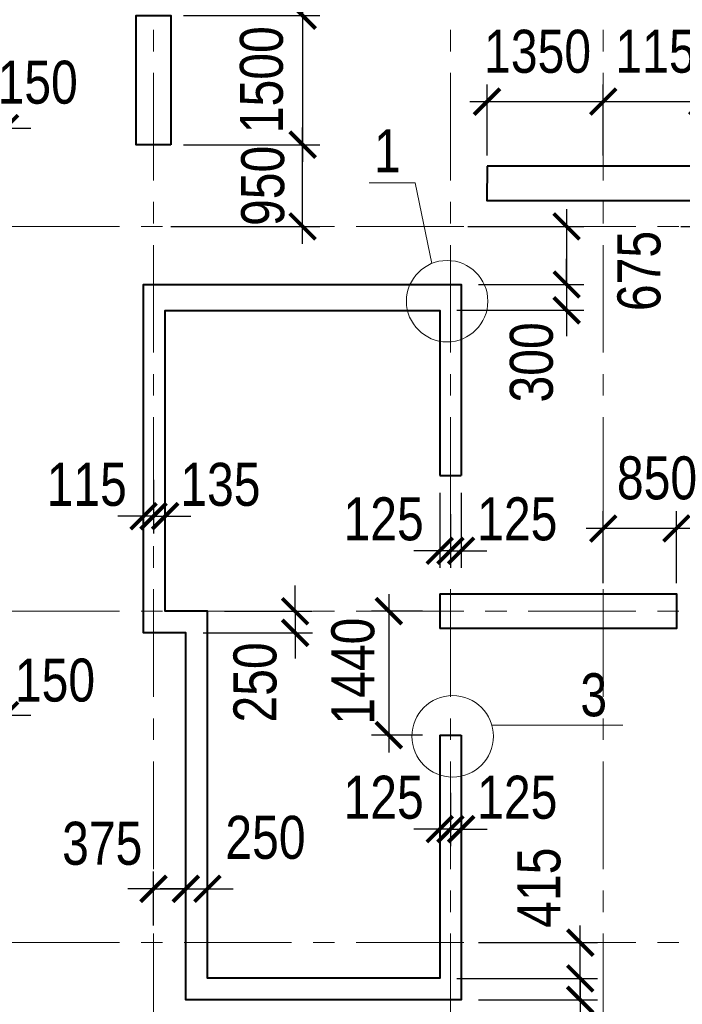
# Model space of a CAD drawing. Header units: inches. Extents: x -7172153 to -7050982, y 6177127 to 6261127.
# Tile 11 of 15: x -7143472 to -7135772, y 6234632 to 6246070. Entities that reach past the tile are written whole.
import ezdxf

# ---------------------------------------------------------------- set-up
doc = ezdxf.new("R2010")
doc.units = ezdxf.units.IN
doc.header["$LTSCALE"] = 1000
doc.header["$MEASUREMENT"] = 0
doc.linetypes.add('CENTER', pattern=[2, 1.25, -0.25, 0.25, -0.25])
for name, color, linetype, lineweight in [('СК-040-С(тены)', 12, 'Continuous', 40), ('СК-043-С-ПИЛОНЫ', 5, 'Continuous', 40), ('СК-100-О(си)', 7, 'CENTER', 15), ('СК-110-О-РАЗМЕРЫ', 7, 'Continuous', 15), ('СК-400-Т(екст)', 7, 'Continuous', 20)]:
    doc.layers.add(name, color=color, linetype=linetype, lineweight=lineweight)
doc.styles.add('RUSS', font='arial.ttf', dxfattribs={"width": 0.8})
doc.dimstyles.new('100-200', dxfattribs={"dimscale": 0, "dimtxt": 500, "dimasz": 300, "dimexe": 200, "dimexo": 200, "dimgap": 200, "dimtad": 1, "dimdec": 0, "dimzin": 0, "dimdsep": 46, "dimtxsty": 'RUSS', "dimblk": 'ARCHTICK', "dimcen": 0.096, "dimdle": 200, "dimclrd": 7, "dimclre": 7, "dimclrt": 256, "dimadec": 0, "dimazin": 0, "dimtfac": 1, "dimtdec": 0, "dimtmove": 2, "dimatfit": 3, "dimldrblk": 'OBLIQUE', "dimfxl": 1, "dimtolj": 1, "dimtzin": 0, "dimarcsym": 0})

# ---------------------------------------------------------------- blocks, each defined once
blk = doc.blocks.new('_ArchTick')
at = {"color": 0, "linetype": 'ByBlock', "const_width": 0.15}
blk.add_lwpolyline([(-0.5, -0.5), (0.5, 0.5)], dxfattribs=at)
blk = doc.blocks.new('*D31')
at = {"layer": 'Defpoints', "color": 0, "transparency": 16777216}
for p in [(-7141917, 6240925), (-7141782, 6240925), (-7141782, 6240302)]:
    blk.add_point(p, dxfattribs=at)
at = {"layer": 'СК-110-О-РАЗМЕРЫ', "color": 7, "lineweight": -2, "transparency": 16777216}
for p, q in [((-7141917, 6240725), (-7141917, 6240102)), ((-7141782, 6240725), (-7141782, 6240102)), ((-7141917, 6240302), (-7142217, 6240302)), ((-7141917, 6240302), (-7141782, 6240302)), ((-7141782, 6240302), (-7141482, 6240302))]:
    blk.add_line(p, q, dxfattribs=at)
at = {"layer": 'СК-110-О-РАЗМЕРЫ', "color": 7, "lineweight": -2, "transparency": 16777216, "xscale": 300, "yscale": 300, "zscale": 300}
blk.add_blockref('_ArchTick', (-7141917, 6240302), dxfattribs=at)
at = {"layer": 'СК-110-О-РАЗМЕРЫ', "color": 7, "lineweight": -2, "transparency": 16777216, "xscale": 300, "yscale": 300, "zscale": 300, "rotation": 180}
blk.add_blockref('_ArchTick', (-7141782, 6240302), dxfattribs=at)
at = {"layer": 'СК-110-О-РАЗМЕРЫ', "transparency": 16777216, "insert": (-7141140, 6240669), "char_height": 500, "attachment_point": 5, "style": 'RUSS'}
blk.add_mtext('\\A1;135', dxfattribs=at)
blk = doc.blocks.new('_Oblique')
at = {"color": 0, "linetype": 'ByBlock', "lineweight": -2}
blk.add_line((-0.5, -0.5), (0.5, 0.5), dxfattribs=at)
blk = doc.blocks.new('*D38')
at = {"layer": 'Defpoints', "color": 0, "transparency": 16777216}
for p in [(-7143642, 6244811), (-7143792, 6243793), (-7143642, 6243793)]:
    blk.add_point(p, dxfattribs=at)
at = {"layer": 'СК-110-О-РАЗМЕРЫ', "color": 7, "lineweight": -2, "transparency": 16777216}
for p, q in [((-7143792, 6243993), (-7143792, 6245011)), ((-7143642, 6243993), (-7143642, 6245011)), ((-7143792, 6244811), (-7144092, 6244811)), ((-7143792, 6244811), (-7143642, 6244811)), ((-7143642, 6244811), (-7143342, 6244811))]:
    blk.add_line(p, q, dxfattribs=at)
at = {"layer": 'СК-110-О-РАЗМЕРЫ', "color": 7, "lineweight": -2, "transparency": 16777216, "xscale": 300, "yscale": 300, "zscale": 300}
blk.add_blockref('_ArchTick', (-7143792, 6244811), dxfattribs=at)
at = {"layer": 'СК-110-О-РАЗМЕРЫ', "color": 7, "lineweight": -2, "transparency": 16777216, "xscale": 300, "yscale": 300, "zscale": 300, "rotation": 180}
blk.add_blockref('_ArchTick', (-7143642, 6244811), dxfattribs=at)
at = {"layer": 'СК-110-О-РАЗМЕРЫ', "transparency": 16777216, "insert": (-7143263, 6245341), "char_height": 500, "attachment_point": 5, "style": 'RUSS'}
blk.add_mtext('\\A1;150', dxfattribs=at)
blk = doc.blocks.new('*D60')
at = {"layer": 'Defpoints', "color": 0, "transparency": 16777216}
for p in [(-7136691, 6245119), (-7138041, 6244293), (-7136691, 6244293)]:
    blk.add_point(p, dxfattribs=at)
at = {"layer": 'СК-110-О-РАЗМЕРЫ', "color": 7, "lineweight": -2, "transparency": 16777216}
for p, q in [((-7138041, 6244493), (-7138041, 6245319)), ((-7136691, 6244493), (-7136691, 6245319)), ((-7138241, 6245119), (-7136491, 6245119))]:
    blk.add_line(p, q, dxfattribs=at)
at = {"layer": 'СК-110-О-РАЗМЕРЫ', "color": 7, "lineweight": -2, "transparency": 16777216, "xscale": 300, "yscale": 300, "zscale": 300, "rotation": 180}
blk.add_blockref('_ArchTick', (-7138041, 6245119), dxfattribs=at)
at = {"layer": 'СК-110-О-РАЗМЕРЫ', "color": 7, "lineweight": -2, "transparency": 16777216, "xscale": 300, "yscale": 300, "zscale": 300}
blk.add_blockref('_ArchTick', (-7136691, 6245119), dxfattribs=at)
at = {"layer": 'СК-110-О-РАЗМЕРЫ', "transparency": 16777216, "insert": (-7137454, 6245700), "char_height": 500, "attachment_point": 5, "style": 'RUSS'}
blk.add_mtext('\\A1;1350', dxfattribs=at)
blk = doc.blocks.new('*D62')
at = {"layer": 'Defpoints', "color": 0, "transparency": 16777216}
for p in [(-7135541, 6245119), (-7136691, 6244293), (-7135541, 6244293)]:
    blk.add_point(p, dxfattribs=at)
at = {"layer": 'СК-110-О-РАЗМЕРЫ', "color": 7, "lineweight": -2, "transparency": 16777216}
for p, q in [((-7136691, 6244493), (-7136691, 6245319)), ((-7135541, 6244493), (-7135541, 6245319)), ((-7136891, 6245119), (-7135341, 6245119))]:
    blk.add_line(p, q, dxfattribs=at)
at = {"layer": 'СК-110-О-РАЗМЕРЫ', "color": 7, "lineweight": -2, "transparency": 16777216, "xscale": 300, "yscale": 300, "zscale": 300, "rotation": 180}
blk.add_blockref('_ArchTick', (-7136691, 6245119), dxfattribs=at)
at = {"layer": 'СК-110-О-РАЗМЕРЫ', "color": 7, "lineweight": -2, "transparency": 16777216, "xscale": 300, "yscale": 300, "zscale": 300}
blk.add_blockref('_ArchTick', (-7135541, 6245119), dxfattribs=at)
at = {"layer": 'СК-110-О-РАЗМЕРЫ', "transparency": 16777216, "insert": (-7135928, 6245701), "char_height": 500, "attachment_point": 5, "style": 'RUSS'}
blk.add_mtext('\\A1;1150', dxfattribs=at)
blk = doc.blocks.new('*D63')
at = {"layer": 'Defpoints', "color": 0, "transparency": 16777216}
for p in [(-7136691, 6240159), (-7136691, 6239323), (-7135841, 6239323)]:
    blk.add_point(p, dxfattribs=at)
at = {"layer": 'СК-110-О-РАЗМЕРЫ', "color": 7, "lineweight": -2, "transparency": 16777216}
for p, q in [((-7136691, 6239523), (-7136691, 6240359)), ((-7135841, 6239523), (-7135841, 6240359)), ((-7135641, 6240159), (-7136891, 6240159))]:
    blk.add_line(p, q, dxfattribs=at)
at = {"layer": 'СК-110-О-РАЗМЕРЫ', "color": 7, "lineweight": -2, "transparency": 16777216, "xscale": 300, "yscale": 300, "zscale": 300, "rotation": 180}
blk.add_blockref('_ArchTick', (-7136691, 6240159), dxfattribs=at)
at = {"layer": 'СК-110-О-РАЗМЕРЫ', "color": 7, "lineweight": -2, "transparency": 16777216, "xscale": 300, "yscale": 300, "zscale": 300}
blk.add_blockref('_ArchTick', (-7135841, 6240159), dxfattribs=at)
at = {"layer": 'СК-110-О-РАЗМЕРЫ', "transparency": 16777216, "insert": (-7136066, 6240744), "char_height": 500, "attachment_point": 5, "style": 'RUSS'}
blk.add_mtext('\\A1;850', dxfattribs=at)
blk = doc.blocks.new('*D91')
at = {"layer": 'Defpoints', "color": 0, "transparency": 16777216}
for p in [(-7143792, 6237991), (-7143792, 6237248), (-7143642, 6237248)]:
    blk.add_point(p, dxfattribs=at)
at = {"layer": 'СК-110-О-РАЗМЕРЫ', "color": 7, "lineweight": -2, "transparency": 16777216}
for p, q in [((-7143792, 6237448), (-7143792, 6238191)), ((-7143642, 6237448), (-7143642, 6238191)), ((-7143792, 6237991), (-7144092, 6237991)), ((-7143642, 6237991), (-7143792, 6237991)), ((-7143642, 6237991), (-7143342, 6237991))]:
    blk.add_line(p, q, dxfattribs=at)
at = {"layer": 'СК-110-О-РАЗМЕРЫ', "color": 7, "lineweight": -2, "transparency": 16777216, "xscale": 300, "yscale": 300, "zscale": 300}
blk.add_blockref('_ArchTick', (-7143792, 6237991), dxfattribs=at)
at = {"layer": 'СК-110-О-РАЗМЕРЫ', "color": 7, "lineweight": -2, "transparency": 16777216, "xscale": 300, "yscale": 300, "zscale": 300, "rotation": 180}
blk.add_blockref('_ArchTick', (-7143642, 6237991), dxfattribs=at)
at = {"layer": 'СК-110-О-РАЗМЕРЫ', "transparency": 16777216, "insert": (-7143062, 6238395), "char_height": 500, "attachment_point": 5, "style": 'RUSS'}
blk.add_mtext('\\A1;150', dxfattribs=at)
blk = doc.blocks.new('*D96')
at = {"layer": 'Defpoints', "color": 0, "transparency": 16777216}
for p in [(-7141767, 6246118), (-7141767, 6244618), (-7140184, 6244618)]:
    blk.add_point(p, dxfattribs=at)
at = {"layer": 'СК-110-О-РАЗМЕРЫ', "color": 7, "lineweight": -2, "transparency": 16777216}
for p, q in [((-7140184, 6246318), (-7140184, 6244418)), ((-7141567, 6246118), (-7139984, 6246118)), ((-7141567, 6244618), (-7139984, 6244618))]:
    blk.add_line(p, q, dxfattribs=at)
at = {"layer": 'СК-110-О-РАЗМЕРЫ', "color": 7, "lineweight": -2, "transparency": 16777216, "xscale": 300, "yscale": 300, "zscale": 300}
for p, rotation in [((-7140184, 6246118), 90), ((-7140184, 6244618), 270)]:
    blk.add_blockref('_ArchTick', p, dxfattribs=dict(at, rotation=rotation))
at = {"layer": 'СК-110-О-РАЗМЕРЫ', "transparency": 16777216, "insert": (-7140660, 6245373), "char_height": 500, "attachment_point": 5, "rotation": 90, "style": 'RUSS'}
blk.add_mtext('\\A1;1500', dxfattribs=at)
blk = doc.blocks.new('*D97')
at = {"layer": 'Defpoints', "color": 0, "transparency": 16777216}
for p in [(-7141767, 6244618), (-7140184, 6244618), (-7141917, 6243668)]:
    blk.add_point(p, dxfattribs=at)
at = {"layer": 'СК-110-О-РАЗМЕРЫ', "color": 7, "lineweight": -2, "transparency": 16777216}
for p, q in [((-7140184, 6243468), (-7140184, 6244818)), ((-7141567, 6244618), (-7139984, 6244618)), ((-7141717, 6243668), (-7139984, 6243668))]:
    blk.add_line(p, q, dxfattribs=at)
at = {"layer": 'СК-110-О-РАЗМЕРЫ', "color": 7, "lineweight": -2, "transparency": 16777216, "xscale": 300, "yscale": 300, "zscale": 300}
for p, rotation in [((-7140184, 6244618), 90), ((-7140184, 6243668), 270)]:
    blk.add_blockref('_ArchTick', p, dxfattribs=dict(at, rotation=rotation))
at = {"layer": 'СК-110-О-РАЗМЕРЫ', "transparency": 16777216, "insert": (-7140645, 6244140), "char_height": 500, "attachment_point": 5, "rotation": 90, "style": 'RUSS'}
blk.add_mtext('\\A1;950', dxfattribs=at)
blk = doc.blocks.new('*D143')
at = {"layer": 'Defpoints', "color": 0, "transparency": 16777216}
for p in [(-7138466, 6243668), (-7138342, 6242994), (-7137116, 6242994)]:
    blk.add_point(p, dxfattribs=at)
at = {"layer": 'СК-110-О-РАЗМЕРЫ', "color": 7, "lineweight": -2, "transparency": 16777216}
for p, q in [((-7137116, 6243868), (-7137116, 6242794)), ((-7138266, 6243668), (-7136916, 6243668)), ((-7138142, 6242994), (-7136916, 6242994))]:
    blk.add_line(p, q, dxfattribs=at)
at = {"layer": 'СК-110-О-РАЗМЕРЫ', "color": 7, "lineweight": -2, "transparency": 16777216, "xscale": 300, "yscale": 300, "zscale": 300}
for p, rotation in [((-7137116, 6243668), 90), ((-7137116, 6242994), 270)]:
    blk.add_blockref('_ArchTick', p, dxfattribs=dict(at, rotation=rotation))
at = {"layer": 'СК-110-О-РАЗМЕРЫ', "transparency": 16777216, "insert": (-7136273, 6243151), "char_height": 500, "attachment_point": 5, "rotation": 90, "style": 'RUSS'}
blk.add_mtext('\\A1;675', dxfattribs=at)
blk = doc.blocks.new('*D144')
at = {"layer": 'Defpoints', "color": 0, "transparency": 16777216}
for p in [(-7138342, 6242994), (-7138592, 6242694), (-7137116, 6242694)]:
    blk.add_point(p, dxfattribs=at)
at = {"layer": 'СК-110-О-РАЗМЕРЫ', "color": 7, "lineweight": -2, "transparency": 16777216}
for p, q in [((-7137116, 6242994), (-7137116, 6243294)), ((-7138142, 6242994), (-7136916, 6242994)), ((-7137116, 6242994), (-7137116, 6242694)), ((-7138392, 6242694), (-7136916, 6242694)), ((-7137116, 6242694), (-7137116, 6242394))]:
    blk.add_line(p, q, dxfattribs=at)
at = {"layer": 'СК-110-О-РАЗМЕРЫ', "color": 7, "lineweight": -2, "transparency": 16777216, "xscale": 300, "yscale": 300, "zscale": 300}
for p, rotation in [((-7137116, 6242994), 270), ((-7137116, 6242694), 90)]:
    blk.add_blockref('_ArchTick', p, dxfattribs=dict(at, rotation=rotation))
at = {"layer": 'СК-110-О-РАЗМЕРЫ', "transparency": 16777216, "insert": (-7137523, 6242089), "char_height": 500, "attachment_point": 5, "rotation": 90, "style": 'RUSS'}
blk.add_mtext('\\A1;300', dxfattribs=at)
blk = doc.blocks.new('*D145')
at = {"layer": 'Defpoints', "color": 0, "transparency": 16777216}
for p in [(-7142032, 6240925), (-7141917, 6240925), (-7142032, 6240302)]:
    blk.add_point(p, dxfattribs=at)
at = {"layer": 'СК-110-О-РАЗМЕРЫ', "color": 7, "lineweight": -2, "transparency": 16777216}
for p, q in [((-7142032, 6240725), (-7142032, 6240102)), ((-7141917, 6240725), (-7141917, 6240102)), ((-7142032, 6240302), (-7142332, 6240302)), ((-7141917, 6240302), (-7142032, 6240302)), ((-7141917, 6240302), (-7141617, 6240302))]:
    blk.add_line(p, q, dxfattribs=at)
at = {"layer": 'СК-110-О-РАЗМЕРЫ', "color": 7, "lineweight": -2, "transparency": 16777216, "xscale": 300, "yscale": 300, "zscale": 300}
blk.add_blockref('_ArchTick', (-7142032, 6240302), dxfattribs=at)
at = {"layer": 'СК-110-О-РАЗМЕРЫ', "color": 7, "lineweight": -2, "transparency": 16777216, "xscale": 300, "yscale": 300, "zscale": 300, "rotation": 180}
blk.add_blockref('_ArchTick', (-7141917, 6240302), dxfattribs=at)
at = {"layer": 'СК-110-О-РАЗМЕРЫ', "transparency": 16777216, "insert": (-7142693, 6240669), "char_height": 500, "attachment_point": 5, "style": 'RUSS'}
blk.add_mtext('\\A1;115', dxfattribs=at)
blk = doc.blocks.new('*D146')
at = {"layer": 'Defpoints', "color": 0, "transparency": 16777216}
for p in [(-7138342, 6240773), (-7138466, 6240524), (-7138342, 6239901)]:
    blk.add_point(p, dxfattribs=at)
at = {"layer": 'СК-110-О-РАЗМЕРЫ', "color": 7, "lineweight": -2, "transparency": 16777216}
for p, q in [((-7138342, 6240573), (-7138342, 6239701)), ((-7138466, 6240324), (-7138466, 6239701)), ((-7138466, 6239901), (-7138766, 6239901)), ((-7138466, 6239901), (-7138342, 6239901)), ((-7138342, 6239901), (-7138042, 6239901))]:
    blk.add_line(p, q, dxfattribs=at)
at = {"layer": 'СК-110-О-РАЗМЕРЫ', "color": 7, "lineweight": -2, "transparency": 16777216, "xscale": 300, "yscale": 300, "zscale": 300}
blk.add_blockref('_ArchTick', (-7138466, 6239901), dxfattribs=at)
at = {"layer": 'СК-110-О-РАЗМЕРЫ', "color": 7, "lineweight": -2, "transparency": 16777216, "xscale": 300, "yscale": 300, "zscale": 300, "rotation": 180}
blk.add_blockref('_ArchTick', (-7138342, 6239901), dxfattribs=at)
at = {"layer": 'СК-110-О-РАЗМЕРЫ', "transparency": 16777216, "insert": (-7137690, 6240268), "char_height": 500, "attachment_point": 5, "style": 'RUSS'}
blk.add_mtext('\\A1;125', dxfattribs=at)
blk = doc.blocks.new('*D147')
at = {"layer": 'Defpoints', "color": 0, "transparency": 16777216}
for p in [(-7138591, 6240773), (-7138466, 6240524), (-7138591, 6239901)]:
    blk.add_point(p, dxfattribs=at)
at = {"layer": 'СК-110-О-РАЗМЕРЫ', "color": 7, "lineweight": -2, "transparency": 16777216}
for p, q in [((-7138591, 6240573), (-7138591, 6239701)), ((-7138466, 6240324), (-7138466, 6239701)), ((-7138591, 6239901), (-7138891, 6239901)), ((-7138466, 6239901), (-7138591, 6239901)), ((-7138466, 6239901), (-7138166, 6239901))]:
    blk.add_line(p, q, dxfattribs=at)
at = {"layer": 'СК-110-О-РАЗМЕРЫ', "color": 7, "lineweight": -2, "transparency": 16777216, "xscale": 300, "yscale": 300, "zscale": 300}
blk.add_blockref('_ArchTick', (-7138591, 6239901), dxfattribs=at)
at = {"layer": 'СК-110-О-РАЗМЕРЫ', "color": 7, "lineweight": -2, "transparency": 16777216, "xscale": 300, "yscale": 300, "zscale": 300, "rotation": 180}
blk.add_blockref('_ArchTick', (-7138466, 6239901), dxfattribs=at)
at = {"layer": 'СК-110-О-РАЗМЕРЫ', "transparency": 16777216, "insert": (-7139243, 6240268), "char_height": 500, "attachment_point": 5, "style": 'RUSS'}
blk.add_mtext('\\A1;125', dxfattribs=at)
blk = doc.blocks.new('*D148')
at = {"layer": 'Defpoints', "color": 0, "transparency": 16777216}
for p in [(-7138591, 6234933), (-7138341, 6234683), (-7136958, 6234683)]:
    blk.add_point(p, dxfattribs=at)
at = {"layer": 'СК-110-О-РАЗМЕРЫ', "color": 7, "lineweight": -2, "transparency": 16777216}
for p, q in [((-7136958, 6234933), (-7136958, 6235233)), ((-7138391, 6234933), (-7136758, 6234933)), ((-7136958, 6234933), (-7136958, 6234683)), ((-7138141, 6234683), (-7136758, 6234683)), ((-7136958, 6234683), (-7136958, 6234383))]:
    blk.add_line(p, q, dxfattribs=at)
at = {"layer": 'СК-110-О-РАЗМЕРЫ', "color": 7, "lineweight": -2, "transparency": 16777216, "xscale": 300, "yscale": 300, "zscale": 300}
for p, rotation in [((-7136958, 6234933), 270), ((-7136958, 6234683), 90)]:
    blk.add_blockref('_ArchTick', p, dxfattribs=dict(at, rotation=rotation))
at = {"layer": 'СК-110-О-РАЗМЕРЫ', "transparency": 16777216, "insert": (-7137378, 6234075), "char_height": 500, "attachment_point": 5, "rotation": 90, "style": 'RUSS'}
blk.add_mtext('\\A1;250', dxfattribs=at)
blk = doc.blocks.new('*D149')
at = {"layer": 'Defpoints', "color": 0, "transparency": 16777216}
for p in [(-7138341, 6235348), (-7136958, 6235348), (-7138591, 6234933)]:
    blk.add_point(p, dxfattribs=at)
at = {"layer": 'СК-110-О-РАЗМЕРЫ', "color": 7, "lineweight": -2, "transparency": 16777216}
for p, q in [((-7136958, 6234733), (-7136958, 6235548)), ((-7138141, 6235348), (-7136758, 6235348)), ((-7138391, 6234933), (-7136758, 6234933))]:
    blk.add_line(p, q, dxfattribs=at)
at = {"layer": 'СК-110-О-РАЗМЕРЫ', "color": 7, "lineweight": -2, "transparency": 16777216, "xscale": 300, "yscale": 300, "zscale": 300}
for p, rotation in [((-7136958, 6235348), 90), ((-7136958, 6234933), 270)]:
    blk.add_blockref('_ArchTick', p, dxfattribs=dict(at, rotation=rotation))
at = {"layer": 'СК-110-О-РАЗМЕРЫ', "transparency": 16777216, "insert": (-7137436, 6235986), "char_height": 500, "attachment_point": 5, "rotation": 90, "style": 'RUSS'}
blk.add_mtext('\\A1;415', dxfattribs=at)
blk = doc.blocks.new('*D151')
at = {"layer": 'Defpoints', "color": 0, "transparency": 16777216}
for p in [(-7141291, 6239198), (-7141541, 6238948), (-7140271, 6238948)]:
    blk.add_point(p, dxfattribs=at)
at = {"layer": 'СК-110-О-РАЗМЕРЫ', "color": 7, "lineweight": -2, "transparency": 16777216}
for p, q in [((-7140271, 6239198), (-7140271, 6239498)), ((-7141091, 6239198), (-7140071, 6239198)), ((-7140271, 6239198), (-7140271, 6238948)), ((-7141341, 6238948), (-7140071, 6238948)), ((-7140271, 6238948), (-7140271, 6238648))]:
    blk.add_line(p, q, dxfattribs=at)
at = {"layer": 'СК-110-О-РАЗМЕРЫ', "color": 7, "lineweight": -2, "transparency": 16777216, "xscale": 300, "yscale": 300, "zscale": 300}
for p, rotation in [((-7140271, 6239198), 270), ((-7140271, 6238948), 90)]:
    blk.add_blockref('_ArchTick', p, dxfattribs=dict(at, rotation=rotation))
at = {"layer": 'СК-110-О-РАЗМЕРЫ', "transparency": 16777216, "insert": (-7140735, 6238371), "char_height": 500, "attachment_point": 5, "rotation": 90, "style": 'RUSS'}
blk.add_mtext('\\A1;250', dxfattribs=at)
blk = doc.blocks.new('*D152')
at = {"layer": 'Defpoints', "color": 0, "transparency": 16777216}
for p in [(-7141291, 6235973), (-7141541, 6235348), (-7141291, 6235348)]:
    blk.add_point(p, dxfattribs=at)
at = {"layer": 'СК-110-О-РАЗМЕРЫ', "color": 7, "lineweight": -2, "transparency": 16777216}
for p, q in [((-7141541, 6235548), (-7141541, 6236173)), ((-7141291, 6235548), (-7141291, 6236173)), ((-7141541, 6235973), (-7141841, 6235973)), ((-7141541, 6235973), (-7141291, 6235973)), ((-7141291, 6235973), (-7140991, 6235973))]:
    blk.add_line(p, q, dxfattribs=at)
at = {"layer": 'СК-110-О-РАЗМЕРЫ', "color": 7, "lineweight": -2, "transparency": 16777216, "xscale": 300, "yscale": 300, "zscale": 300}
blk.add_blockref('_ArchTick', (-7141541, 6235973), dxfattribs=at)
at = {"layer": 'СК-110-О-РАЗМЕРЫ', "color": 7, "lineweight": -2, "transparency": 16777216, "xscale": 300, "yscale": 300, "zscale": 300, "rotation": 180}
blk.add_blockref('_ArchTick', (-7141291, 6235973), dxfattribs=at)
at = {"layer": 'СК-110-О-РАЗМЕРЫ', "transparency": 16777216, "insert": (-7140616, 6236568), "char_height": 500, "attachment_point": 5, "style": 'RUSS'}
blk.add_mtext('\\A1;250', dxfattribs=at)
blk = doc.blocks.new('*D153')
at = {"layer": 'Defpoints', "color": 0, "transparency": 16777216}
for p in [(-7141541, 6235973), (-7141917, 6235348), (-7141541, 6235348)]:
    blk.add_point(p, dxfattribs=at)
at = {"layer": 'СК-110-О-РАЗМЕРЫ', "color": 7, "lineweight": -2, "transparency": 16777216}
for p, q in [((-7141917, 6235548), (-7141917, 6236173)), ((-7141541, 6235548), (-7141541, 6236173)), ((-7141917, 6235973), (-7142217, 6235973)), ((-7141917, 6235973), (-7141541, 6235973)), ((-7141541, 6235973), (-7141241, 6235973))]:
    blk.add_line(p, q, dxfattribs=at)
at = {"layer": 'СК-110-О-РАЗМЕРЫ', "color": 7, "lineweight": -2, "transparency": 16777216, "xscale": 300, "yscale": 300, "zscale": 300}
blk.add_blockref('_ArchTick', (-7141917, 6235973), dxfattribs=at)
at = {"layer": 'СК-110-О-РАЗМЕРЫ', "color": 7, "lineweight": -2, "transparency": 16777216, "xscale": 300, "yscale": 300, "zscale": 300, "rotation": 180}
blk.add_blockref('_ArchTick', (-7141541, 6235973), dxfattribs=at)
at = {"layer": 'СК-110-О-РАЗМЕРЫ', "transparency": 16777216, "insert": (-7142513, 6236499), "char_height": 500, "attachment_point": 5, "style": 'RUSS'}
blk.add_mtext('\\A1;375', dxfattribs=at)
blk = doc.blocks.new('*D167')
at = {"layer": 'Defpoints', "color": 0, "transparency": 16777216}
for p in [(-7138466, 6237290), (-7138341, 6237290), (-7138341, 6236667)]:
    blk.add_point(p, dxfattribs=at)
at = {"layer": 'СК-110-О-РАЗМЕРЫ', "color": 7, "lineweight": -2, "transparency": 16777216}
for p, q in [((-7138466, 6237090), (-7138466, 6236467)), ((-7138341, 6237090), (-7138341, 6236467)), ((-7138466, 6236667), (-7138766, 6236667)), ((-7138466, 6236667), (-7138341, 6236667)), ((-7138341, 6236667), (-7138041, 6236667))]:
    blk.add_line(p, q, dxfattribs=at)
at = {"layer": 'СК-110-О-РАЗМЕРЫ', "color": 7, "lineweight": -2, "transparency": 16777216, "xscale": 300, "yscale": 300, "zscale": 300}
blk.add_blockref('_ArchTick', (-7138466, 6236667), dxfattribs=at)
at = {"layer": 'СК-110-О-РАЗМЕРЫ', "color": 7, "lineweight": -2, "transparency": 16777216, "xscale": 300, "yscale": 300, "zscale": 300, "rotation": 180}
blk.add_blockref('_ArchTick', (-7138341, 6236667), dxfattribs=at)
at = {"layer": 'СК-110-О-РАЗМЕРЫ', "transparency": 16777216, "insert": (-7137690, 6237034), "char_height": 500, "attachment_point": 5, "style": 'RUSS'}
blk.add_mtext('\\A1;125', dxfattribs=at)
blk = doc.blocks.new('*D168')
at = {"layer": 'Defpoints', "color": 0, "transparency": 16777216}
for p in [(-7138592, 6237290), (-7138466, 6237290), (-7138592, 6236667)]:
    blk.add_point(p, dxfattribs=at)
at = {"layer": 'СК-110-О-РАЗМЕРЫ', "color": 7, "lineweight": -2, "transparency": 16777216}
for p, q in [((-7138592, 6237090), (-7138592, 6236467)), ((-7138466, 6237090), (-7138466, 6236467)), ((-7138592, 6236667), (-7138892, 6236667)), ((-7138466, 6236667), (-7138592, 6236667)), ((-7138466, 6236667), (-7138166, 6236667))]:
    blk.add_line(p, q, dxfattribs=at)
at = {"layer": 'СК-110-О-РАЗМЕРЫ', "color": 7, "lineweight": -2, "transparency": 16777216, "xscale": 300, "yscale": 300, "zscale": 300}
blk.add_blockref('_ArchTick', (-7138592, 6236667), dxfattribs=at)
at = {"layer": 'СК-110-О-РАЗМЕРЫ', "color": 7, "lineweight": -2, "transparency": 16777216, "xscale": 300, "yscale": 300, "zscale": 300, "rotation": 180}
blk.add_blockref('_ArchTick', (-7138466, 6236667), dxfattribs=at)
at = {"layer": 'СК-110-О-РАЗМЕРЫ', "transparency": 16777216, "insert": (-7139243, 6237034), "char_height": 500, "attachment_point": 5, "style": 'RUSS'}
blk.add_mtext('\\A1;125', dxfattribs=at)
blk = doc.blocks.new('*D169')
at = {"layer": 'Defpoints', "color": 0, "transparency": 16777216}
for p in [(-7138591, 6239198), (-7139182, 6237758), (-7138591, 6237758)]:
    blk.add_point(p, dxfattribs=at)
at = {"layer": 'СК-110-О-РАЗМЕРЫ', "color": 7, "lineweight": -2, "transparency": 16777216}
for p, q in [((-7139182, 6239398), (-7139182, 6237558)), ((-7138791, 6239198), (-7139382, 6239198)), ((-7138791, 6237758), (-7139382, 6237758))]:
    blk.add_line(p, q, dxfattribs=at)
at = {"layer": 'СК-110-О-РАЗМЕРЫ', "color": 7, "lineweight": -2, "transparency": 16777216, "xscale": 300, "yscale": 300, "zscale": 300}
for p, rotation in [((-7139182, 6239198), 90), ((-7139182, 6237758), 270)]:
    blk.add_blockref('_ArchTick', p, dxfattribs=dict(at, rotation=rotation))
at = {"layer": 'СК-110-О-РАЗМЕРЫ', "transparency": 16777216, "insert": (-7139598, 6238502), "char_height": 500, "attachment_point": 5, "rotation": 90, "style": 'RUSS'}
blk.add_mtext('\\A1;1440', dxfattribs=at)
blk = doc.blocks.new('*D228')
at = {"layer": 'Defpoints', "color": 0, "transparency": 16777216}
for p in [(-7135496, 6243968), (-7135991, 6243668), (-7134387, 6243668)]:
    blk.add_point(p, dxfattribs=at)
at = {"layer": 'СК-110-О-РАЗМЕРЫ', "color": 7, "lineweight": -2, "transparency": 16777216}
for p, q in [((-7134387, 6243968), (-7134387, 6244268)), ((-7135296, 6243968), (-7134187, 6243968)), ((-7134387, 6243968), (-7134387, 6243668)), ((-7135791, 6243668), (-7134187, 6243668)), ((-7134387, 6243668), (-7134387, 6243368))]:
    blk.add_line(p, q, dxfattribs=at)
at = {"layer": 'СК-110-О-РАЗМЕРЫ', "color": 7, "lineweight": -2, "transparency": 16777216, "xscale": 300, "yscale": 300, "zscale": 300}
for p, rotation in [((-7134387, 6243968), 270), ((-7134387, 6243668), 90)]:
    blk.add_blockref('_ArchTick', p, dxfattribs=dict(at, rotation=rotation))
at = {"layer": 'СК-110-О-РАЗМЕРЫ', "transparency": 16777216, "insert": (-7134889, 6243008), "char_height": 500, "attachment_point": 5, "rotation": 90, "style": 'RUSS'}
blk.add_mtext('\\A1;300', dxfattribs=at)
blk = doc.blocks.new('A$Cf0ff08b7')
at = {"layer": 'СК-110-О-РАЗМЕРЫ'}
for p, q in [((12545, 37568), (12012, 37568)), ((12738, 36630), (12545, 37568)), ((13436, 31266), (14959, 31266))]:
    blk.add_line(p, q, dxfattribs=at)
for centre in [(12917, 36192), (12981, 31137)]:
    blk.add_circle(centre, 473, dxfattribs=at)
at = {"layer": 'СК-400-Т(екст)', "style": 'RUSS', "width": 0.8}
for s, p in [('1', (12067, 37689)), ('3', (14465, 31369))]:
    blk.add_text(s, height=500, dxfattribs=at).set_placement(p)

msp = doc.modelspace()

# ---------------------------------------------------------------- linework, layer by layer
at = {"layer": 'СК-040-С(тены)'}
for p, q in [((-7138591.5, 6240773.3), (-7138341.8, 6240773.3)), ((-7138591.5, 6237758.4), (-7138342.1, 6237758.4))]:
    msp.add_line(p, q, dxfattribs=at)
for points in [[(-7138342.1, 6237758.4), (-7138341.5, 6234683.4), (-7141541.5, 6234683.4), (-7141541.5, 6238948.4), (-7142031.5, 6238947.5), (-7142031.5, 6242993.2), (-7138341.5, 6242994.1), (-7138341.8, 6240773.3)], [(-7138591.5, 6237758.4), (-7138591.5, 6234933.4), (-7141291.5, 6234933.4), (-7141291.5, 6239198.4), (-7141781.5, 6239198.4), (-7141781.5, 6242693.7), (-7138591.5, 6242693.8), (-7138591.5, 6240773.3)]]:
    msp.add_lwpolyline(points, dxfattribs=at)
at = {"layer": 'СК-043-С-ПИЛОНЫ', "color": 4}
msp.add_lwpolyline([(-7141716.8, 6244618.1), (-7142116.8, 6244618.1), (-7142116.8, 6246118.1), (-7141716.8, 6246118.1)], close=True, dxfattribs=at)
at = {"layer": 'СК-043-С-ПИЛОНЫ'}
msp.add_lwpolyline([(-7138041.5, 6244368.4), (-7138041.8, 6243968.4), (-7135541.5, 6243968.4), (-7135541.5, 6244368.4)], close=True, dxfattribs=at)
for points in [[(-7138591.5, 6239398.4), (-7135841.5, 6239398.4), (-7135841.5, 6238998.4), (-7138591.5, 6238998.4)], [(-7138591.5, 6239398.4), (-7138591.5, 6238998.4)]]:
    msp.add_lwpolyline(points, dxfattribs=at)
at = {"layer": 'СК-100-О(си)', "linetype": 'CENTER'}
for p, q in [((-7141916.5, 6253452.6), (-7141916.5, 6183847)), ((-7138466.5, 6253452.6), (-7138466.5, 6183847)), ((-7136691.5, 6253452.6), (-7136691.5, 6183847)), ((-7155562, 6243668.4), (-7128237, 6243668.4)), ((-7155562, 6239198.4), (-7128237, 6239198.4)), ((-7155562, 6235348.4), (-7128237, 6235348.4))]:
    msp.add_line(p, q, dxfattribs=at)

# ---------------------------------------------------------------- block references
at = {"layer": 'СК-110-О-РАЗМЕРЫ'}
msp.add_blockref('A$Cf0ff08b7', (-7151421.8, 6206608.3), dxfattribs=at)

# ---------------------------------------------------------------- dimensions: what is measured, and where the dimension line sits
for base, p1, p2, angle, picture, middle in [((-7140184.4, 6244618.1), (-7141766.5, 6246118.1), (-7141766.5, 6244618.1), 90, '*D96', (-7140659.9, 6245373.1)), ((-7140184.4, 6244618.1), (-7141916.5, 6243668.4), (-7141766.5, 6244618.1), 90, '*D97', (-7140645.4, 6244139.7)), ((-7134386.8, 6243668.4), (-7135496.2, 6243968.4), (-7135991.3, 6243668.4), 90, '*D228', (-7134889.4, 6243007.7)), ((-7137115.8, 6242693.8), (-7138341.5, 6242994.1), (-7138591.5, 6242693.8), 90, '*D144', (-7137522.9, 6242089.1)), ((-7142031.5, 6240301.6), (-7141916.5, 6240925), (-7142031.5, 6240925), 180, '*D145', (-7142692.7, 6240668.8)), ((-7138591.5, 6239900.6), (-7138466.5, 6240523.9), (-7138591.5, 6240773.3), 180, '*D147', (-7139242.6, 6240267.7)), ((-7140271.2, 6238948.4), (-7141291.5, 6239198.4), (-7141541.5, 6238948.4), 90, '*D151', (-7140735.2, 6238370.6)), ((-7139182.2, 6237758.4), (-7138591.5, 6239198.4), (-7138591.5, 6237758.4), 90, '*D169', (-7139598.2, 6238502)), ((-7143791.5, 6237990.8), (-7143641.5, 6237248), (-7143791.5, 6237248), 180, '*D91', (-7143062.3, 6238395.5)), ((-7138591.5, 6236666.8), (-7138466.5, 6237290.2), (-7138591.5, 6237290.2), 180, '*D168', (-7139242.6, 6237034)), ((-7136957.6, 6235348.4), (-7138591.5, 6234933.4), (-7138341.5, 6235348.4), 90, '*D149', (-7137435.8, 6235986.4)), ((-7136957.6, 6234683.4), (-7138591.5, 6234933.4), (-7138341.5, 6234683.4), 90, '*D148', (-7137377.8, 6234074.8))]:
    dim = msp.add_linear_dim(base=base, p1=p1, p2=p2, angle=angle, dimstyle='100-200', override={"dimscale": 1}, dxfattribs=at)
    dim.commit()
    dim.dimension.update_dxf_attribs({"geometry": picture, "text_midpoint": middle, "dimtype": 160})
for base, p1, p2, picture, middle in [((-7136691.5, 6245119.4), (-7138041.5, 6244293.4), (-7136691.5, 6244293.4), '*D60', (-7137454.4, 6245699.6)), ((-7135541.5, 6245119), (-7136691.5, 6244293.4), (-7135541.5, 6244293.4), '*D62', (-7135928.5, 6245701.4)), ((-7143641.5, 6244811.5), (-7143791.5, 6243793.4), (-7143641.5, 6243793.4), '*D38', (-7143262.9, 6245340.7)), ((-7136691.5, 6240158.8), (-7135841.5, 6239323.4), (-7136691.5, 6239323.4), '*D63', (-7136066.4, 6240744.1)), ((-7141781.5, 6240301.6), (-7141916.5, 6240925), (-7141781.5, 6240925), '*D31', (-7141140.4, 6240668.8)), ((-7138341.8, 6239900.6), (-7138466.5, 6240523.9), (-7138341.8, 6240773.3), '*D146', (-7137690.4, 6240267.7)), ((-7138341.5, 6236666.8), (-7138466.5, 6237290.2), (-7138341.5, 6237290.2), '*D167', (-7137690.4, 6237034)), ((-7141541.5, 6235972.6), (-7141916.5, 6235348.4), (-7141541.5, 6235348.4), '*D153', (-7142513.4, 6236498.7)), ((-7141291.5, 6235972.6), (-7141541.5, 6235348.4), (-7141291.5, 6235348.4), '*D152', (-7140616.3, 6236568))]:
    dim = msp.add_linear_dim(base=base, p1=p1, p2=p2, dimstyle='100-200', override={"dimscale": 1}, dxfattribs=at)
    dim.commit()
    dim.dimension.update_dxf_attribs({"geometry": picture, "text_midpoint": middle, "dimtype": 160})
dim = msp.add_linear_dim(base=(-7137115.8, 6242994.1), p1=(-7138466.5, 6243668.4), p2=(-7138341.5, 6242994.1), angle=90, text='675', dimstyle='100-200', override={"dimscale": 1}, dxfattribs=at)
dim.commit()
dim.dimension.update_dxf_attribs({"geometry": '*D143', "text_midpoint": (-7136272.6, 6243150.5), "dimtype": 160})

doc.saveas('drawing.dxf')
